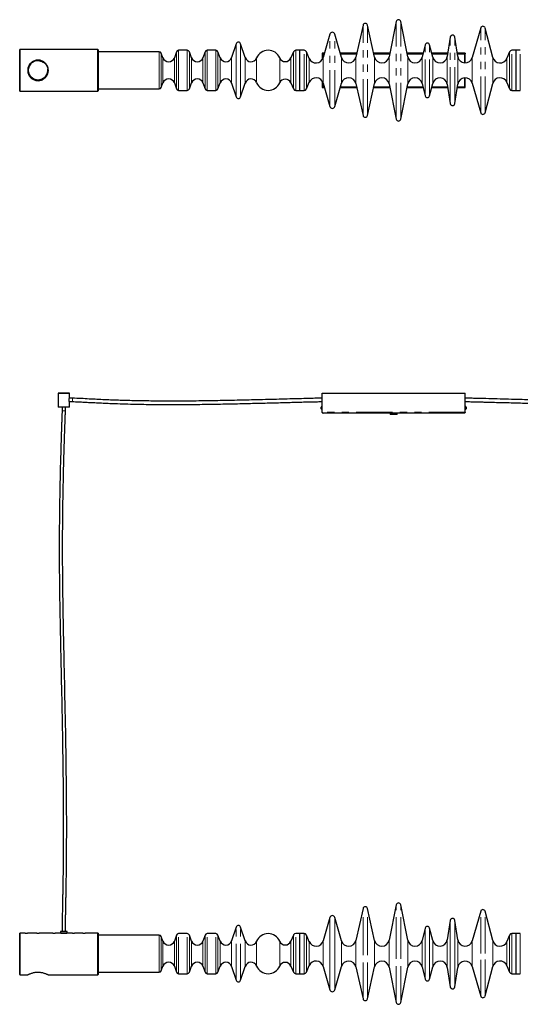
# Model space of a CAD drawing. Header units: millimetres. Extents: x 163 to 1905, y 712 to 2432.
# Tile 1 of 2: x 163 to 1038, y 712 to 2432. Entities that reach past the tile are written whole.
import ezdxf

# ---------------------------------------------------------------- set-up
doc = ezdxf.new("R2010")
doc.units = ezdxf.units.MM
doc.header["$LTSCALE"] = 10
doc.linetypes.add('PHANTOM', pattern=[12.7, 6.35, -1.27, 1.27, -1.27, 1.27, -1.27])

msp = doc.modelspace()

# ---------------------------------------------------------------- linework, layer by layer
at = {"color": 7, "linetype": 'Continuous', "lineweight": 25}
for p, q in [((821.2, 2429.1), (808.9, 2367.3)), ((841.4, 2367.3), (829, 2429.1)), ((763.2, 2422.7), (750.8, 2367)), ((783.4, 2367), (771, 2422.7)), ((968.8, 2417.9), (954.1, 2366.3)), ((990, 2366.5), (976.5, 2417.8)), ((705.3, 2407.1), (693.6, 2366.2)), ((725.6, 2366.2), (713.9, 2407.1)), ((915.7, 2401.9), (910.5, 2367.9)), ((928.8, 2367.9), (923.6, 2401.9)), ((163.6, 2380.3), (163.3, 2380)), ((163.3, 2307.6), (163.3, 2380)), ((299.8, 2380.3), (163.6, 2380.3)), ((163.6, 2380.3), (163.6, 2307.3)), ((300.3, 2379.8), (299.8, 2380.3)), ((299.8, 2307.3), (299.8, 2380.3)), ((300.3, 2379.8), (300.3, 2307.8)), ((406.9, 2376.3), (300.3, 2376.3)), ((437.3, 2376.2), (433.5, 2365.8)), ((456, 2378.8), (441, 2378.8)), ((463.5, 2365.8), (459.7, 2376.2)), ((487.3, 2376.2), (483.5, 2365.8)), ((506, 2378.8), (491, 2378.8)), ((513.5, 2365.8), (509.7, 2376.2)), ((541.7, 2390.3), (533.6, 2366.1)), ((557.4, 2366.1), (549.3, 2390.3)), ((641.8, 2376.4), (637.2, 2365.5)), ((653, 2378.8), (645.5, 2378.8)), ((660.5, 2378.8), (653, 2378.8)), ((653, 2308.8), (653, 2378.8)), ((653, 2343.8), (653, 2378.8)), ((669.1, 2364.7), (664.2, 2376.4)), ((871.7, 2388.2), (866.8, 2366.9)), ((885, 2366.6), (879.5, 2388.3)), ((1019.3, 2376.3), (1014.6, 2364.9)), ((1030.5, 2378.8), (1023, 2378.8)), ((1038, 2378.8), (1030.5, 2378.8)), ((1030.5, 2308.8), (1030.5, 2378.8)), ((1030.5, 2308.8), (1030.5, 2378.8)), ((413.5, 2365.8), (410.7, 2373.7)), ((695.8, 2373.8), (691.8, 2373.8)), ((691.8, 2373.8), (691.8, 2372.8)), ((691.8, 2372.7), (691.8, 2362.4)), ((691.8, 2372.7), (692.8, 2372.7)), ((752.3, 2373.8), (723.4, 2373.8)), ((810.2, 2373.8), (781.9, 2373.8)), ((868.4, 2373.8), (840.1, 2373.8)), ((911.4, 2373.8), (883.2, 2373.8)), ((941.8, 2373.8), (927.8, 2373.8)), ((941.2, 2372.7), (941.8, 2372.7)), ((941.8, 2373.8), (941.8, 2372.8)), ((941.8, 2356.8), (941.8, 2372.7)), ((653, 2308.8), (653, 2343.8)), ((664.2, 2311.3), (669.1, 2322.9)), ((691.8, 2325.3), (691.8, 2314.9)), ((941.8, 2314.9), (941.8, 2330.8)), ((1014.6, 2322.7), (1019.3, 2311.3)), ((163.3, 2307.6), (163.6, 2307.3)), ((163.6, 2307.3), (299.8, 2307.3)), ((299.8, 2307.3), (300.3, 2307.8)), ((300.3, 2311.3), (406.9, 2311.3)), ((410.7, 2313.9), (413.5, 2321.8)), ((433.5, 2321.8), (437.3, 2311.4)), ((441, 2308.8), (456, 2308.8)), ((459.7, 2311.4), (463.5, 2321.8)), ((483.5, 2321.8), (487.3, 2311.4)), ((491, 2308.8), (506, 2308.8)), ((509.7, 2311.4), (513.5, 2321.8)), ((533.6, 2321.6), (541.7, 2297.3)), ((549.3, 2297.3), (557.4, 2321.6)), ((637.2, 2322.1), (641.8, 2311.3)), ((645.5, 2308.8), (653, 2308.8)), ((653, 2308.8), (660.5, 2308.8)), ((692.3, 2314.9), (691.8, 2314.9)), ((691.8, 2313.8), (695.8, 2313.8)), ((693.6, 2321.4), (705.3, 2280.5)), ((713.9, 2280.5), (725.6, 2321.4)), ((723.4, 2313.8), (752.3, 2313.8)), ((750.8, 2320.6), (763.2, 2264.9)), ((771, 2264.9), (783.4, 2320.6)), ((781.9, 2313.8), (810.2, 2313.8)), ((808.9, 2320.4), (821.2, 2258.5)), ((829, 2258.5), (841.4, 2320.4)), ((840.1, 2313.8), (868.4, 2313.8)), ((866.8, 2320.7), (871.7, 2299.4)), ((879.5, 2299.3), (885, 2321)), ((883.2, 2313.8), (911.4, 2313.8)), ((910.5, 2319.8), (915.7, 2285.7)), ((923.6, 2285.7), (928.8, 2319.8)), ((927.8, 2313.8), (941.8, 2313.8)), ((941.8, 2314.9), (941.2, 2314.9)), ((941.8, 2313.8), (941.8, 2314.8)), ((954.1, 2321.4), (968.8, 2269.7)), ((976.5, 2269.8), (990, 2321.1)), ((1023, 2308.8), (1030.5, 2308.8)), ((1030.5, 2308.8), (1038, 2308.8)), ((230.6, 1780.1), (230.3, 1779.8)), ((230.3, 1779.8), (230.3, 1756.1)), ((250.3, 1779.8), (230.3, 1779.8)), ((230.6, 1780.1), (250, 1780.1)), ((250.3, 1779.8), (250, 1780.1)), ((250.3, 1771.5), (250.3, 1779.8)), ((691.8, 1746.6), (691.8, 1780.1)), ((691.8, 1780.1), (941.8, 1780.1)), ((941.8, 1746.6), (941.8, 1780.1)), ((230.3, 1756.1), (230.8, 1755.6)), ((230.3, 1756.1), (250.3, 1756.1)), ((249.8, 1755.6), (230.8, 1755.6)), ((237.3, 1755.6), (237.3, 1749.1)), ((243.2, 1749.1), (243.2, 1755.6)), ((249.7, 1765.1), (249.7, 1768.3)), ((250.3, 1765.1), (249.7, 1765.1)), ((249.8, 1755.6), (250.3, 1756.1)), ((255.3, 1771), (250.1, 1771)), ((250.3, 1765.1), (250.2, 1765.1)), ((250.2, 1765.1), (255.3, 1765.1)), ((250.3, 1756.1), (250.3, 1765.1)), ((690.1, 1752.6), (690.1, 1755.6)), ((691.8, 1756.9), (691.5, 1756.9)), ((942.1, 1756.9), (941.8, 1756.9)), ((943.4, 1755.6), (943.4, 1752.6)), ((691.5, 1751.2), (691.8, 1751.2)), ((940.3, 1745.1), (693.3, 1745.1)), ((810.8, 1745.1), (810.8, 1742.6)), ((822.8, 1742.6), (810.8, 1742.6)), ((822.8, 1742.6), (822.8, 1745.1)), ((941.8, 1751.2), (942.1, 1751.2)), ((763.2, 879.4), (750.8, 823.7)), ((783.4, 823.7), (771, 879.4)), ((821.2, 885.9), (808.9, 824)), ((841.4, 824), (829, 885.9)), ((705.3, 863.8), (693.6, 823)), ((725.6, 823), (713.9, 863.8)), ((968.8, 874.7), (954.1, 823)), ((990, 823.3), (976.5, 874.6)), ((541.7, 847.1), (533.6, 822.8)), ((557.4, 822.8), (549.3, 847.1)), ((871.7, 845), (866.8, 823.6)), ((885, 823.4), (879.5, 845.1)), ((915.7, 858.7), (910.5, 824.6)), ((928.8, 824.6), (923.6, 858.7)), ((163.6, 836.6), (163.3, 836.3)), ((163.3, 800.1), (163.3, 836.3)), ((172.8, 836.6), (163.6, 836.6)), ((163.6, 836.6), (163.6, 800.1)), ((180.9, 836.6), (176.7, 836.6)), ((193.3, 836.6), (187.6, 836.6)), ((202.9, 836.6), (197.2, 836.6)), ((221.3, 836.6), (209.6, 836.6)), ((234.3, 836.6), (225.2, 836.6)), ((234.3, 839.1), (234.3, 836.6)), ((246.3, 839.1), (234.3, 839.1)), ((246.3, 836.6), (234.3, 836.6)), ((246.3, 836.6), (246.3, 839.1)), ((255.3, 836.6), (246.3, 836.6)), ((273.8, 836.6), (259.2, 836.6)), ((274, 836.6), (274.8, 836.6)), ((274.8, 836.6), (277.6, 836.6)), ((299.8, 836.6), (277.7, 836.6)), ((300.3, 836.1), (299.8, 836.6)), ((299.8, 800.1), (299.8, 836.6)), ((300.3, 836.1), (300.3, 800.1)), ((406.9, 833.1), (300.3, 833.1)), ((413.5, 822.6), (410.7, 830.4)), ((437.3, 832.9), (433.5, 822.6)), ((456, 835.6), (441, 835.6)), ((463.5, 822.6), (459.7, 832.9)), ((487.3, 832.9), (483.5, 822.6)), ((506, 835.6), (491, 835.6)), ((513.5, 822.6), (509.7, 832.9)), ((641.8, 833.1), (637.2, 822.3)), ((653, 835.6), (645.5, 835.6)), ((660.5, 835.6), (653, 835.6)), ((653, 800.6), (653, 835.6)), ((653, 765.6), (653, 835.6)), ((669.1, 821.5), (664.2, 833.1)), ((1019.3, 833.1), (1014.6, 821.7)), ((1030.5, 835.6), (1023, 835.6)), ((1038, 835.6), (1030.5, 835.6)), ((1030.5, 800.6), (1030.5, 835.6)), ((1030.5, 800.6), (1030.5, 835.6)), ((163.3, 763.9), (163.3, 800.1)), ((163.6, 800.1), (163.6, 763.6)), ((299.8, 763.6), (299.8, 800.1)), ((300.3, 800.1), (300.3, 764.1)), ((653, 765.6), (653, 800.6)), ((1030.5, 765.6), (1030.5, 800.6)), ((1030.5, 765.6), (1030.5, 800.6)), ((410.7, 770.7), (413.5, 778.6)), ((433.5, 778.6), (437.3, 768.2)), ((459.7, 768.2), (463.5, 778.6)), ((483.5, 778.6), (487.3, 768.2)), ((509.7, 768.2), (513.5, 778.6)), ((533.6, 778.3), (541.7, 754.1)), ((549.3, 754.1), (557.4, 778.3)), ((637.2, 778.9), (641.8, 768)), ((664.2, 768), (669.1, 779.7)), ((693.6, 778.2), (705.3, 737.3)), ((713.9, 737.3), (725.6, 778.2)), ((750.8, 777.4), (763.2, 721.7)), ((771, 721.7), (783.4, 777.4)), ((808.9, 777.1), (821.2, 715.3)), ((829, 715.3), (841.4, 777.1)), ((866.8, 777.5), (871.7, 756.2)), ((879.5, 756.1), (885, 777.8)), ((910.5, 776.5), (915.7, 742.5)), ((923.6, 742.5), (928.8, 776.5)), ((954.1, 778.1), (968.8, 726.5)), ((976.5, 726.6), (990, 777.9)), ((1014.6, 779.5), (1019.3, 768.1)), ((163.3, 763.9), (163.6, 763.6)), ((163.6, 763.6), (177.3, 763.6)), ((213.2, 763.6), (299.8, 763.6)), ((299.8, 763.6), (300.3, 764.1)), ((300.3, 768.1), (406.9, 768.1)), ((441, 765.6), (456, 765.6)), ((491, 765.6), (506, 765.6)), ((645.5, 765.6), (653, 765.6)), ((653, 765.6), (660.5, 765.6)), ((1023, 765.6), (1030.5, 765.6)), ((1030.5, 765.6), (1038, 765.6))]:
    msp.add_line(p, q, dxfattribs=at)
at = {"color": 7, "linetype": 'PHANTOM', "lineweight": 18}
for p, q in [((821.2, 2258.5), (821.2, 2429.1)), ((829, 2258.5), (829, 2429.1)), ((763.2, 2264.9), (763.2, 2422.7)), ((771, 2264.9), (771, 2422.7)), ((968.8, 2269.7), (968.8, 2417.9)), ((976.5, 2269.8), (976.5, 2417.8)), ((705.3, 2280.5), (705.3, 2407.1)), ((713.9, 2280.5), (713.9, 2407.1)), ((915.7, 2285.7), (915.7, 2401.9)), ((923.6, 2285.7), (923.6, 2401.9)), ((406.9, 2343.8), (406.9, 2376.3)), ((437.3, 2343.8), (437.3, 2376.2)), ((441, 2343.8), (441, 2378.8)), ((456, 2343.8), (456, 2378.8)), ((459.7, 2343.8), (459.7, 2376.2)), ((487.3, 2343.8), (487.3, 2376.2)), ((491, 2343.8), (491, 2378.8)), ((506, 2343.8), (506, 2378.8)), ((509.7, 2343.8), (509.7, 2376.2)), ((541.7, 2343.8), (541.7, 2390.3)), ((549.3, 2343.8), (549.3, 2390.3)), ((641.8, 2343.8), (641.8, 2376.4)), ((645.5, 2343.8), (645.5, 2378.8)), ((660.5, 2308.8), (660.5, 2378.8)), ((664.2, 2311.3), (664.2, 2376.4)), ((871.7, 2299.4), (871.7, 2388.2)), ((879.5, 2299.3), (879.5, 2388.3)), ((1019.3, 2311.3), (1019.3, 2376.3)), ((1023, 2308.8), (1023, 2378.8)), ((1038, 2308.8), (1038, 2378.8)), ((410.7, 2343.8), (410.7, 2373.7)), ((413.5, 2343.8), (413.5, 2365.8)), ((433.5, 2343.8), (433.5, 2365.8)), ((463.5, 2343.8), (463.5, 2365.8)), ((483.5, 2343.8), (483.5, 2365.8)), ((513.5, 2343.8), (513.5, 2365.8)), ((533.6, 2343.8), (533.6, 2366.1)), ((557.4, 2343.8), (557.4, 2366.1)), ((577.3, 2343.8), (577.3, 2365.4)), ((617.6, 2343.8), (617.6, 2365.5)), ((637.2, 2343.8), (637.2, 2365.5)), ((669.1, 2322.9), (669.1, 2364.7)), ((693.3, 2372.3), (693.3, 2365.2)), ((695.3, 2372.3), (693.3, 2372.3)), ((693.6, 2321.4), (693.6, 2366.2)), ((752, 2372.3), (723.9, 2372.3)), ((725.6, 2321.4), (725.6, 2366.2)), ((750.8, 2320.6), (750.8, 2367)), ((809.9, 2372.3), (782.2, 2372.3)), ((783.4, 2320.6), (783.4, 2367)), ((808.9, 2320.4), (808.9, 2367.3)), ((868, 2372.3), (840.4, 2372.3)), ((841.4, 2320.4), (841.4, 2367.3)), ((866.8, 2320.7), (866.8, 2366.9)), ((911.1, 2372.3), (883.6, 2372.3)), ((885, 2321), (885, 2366.6)), ((910.5, 2319.8), (910.5, 2367.9)), ((940.3, 2372.3), (928.1, 2372.3)), ((928.8, 2319.8), (928.8, 2367.9)), ((940.3, 2356.9), (940.3, 2372.3)), ((954.1, 2321.4), (954.1, 2366.3)), ((990, 2321.1), (990, 2366.5)), ((1014.6, 2322.7), (1014.6, 2364.9)), ((406.9, 2311.3), (406.9, 2343.8)), ((410.7, 2313.9), (410.7, 2343.8)), ((413.5, 2321.8), (413.5, 2343.8)), ((433.5, 2321.8), (433.5, 2343.8)), ((437.3, 2311.4), (437.3, 2343.8)), ((441, 2308.8), (441, 2343.8)), ((456, 2308.8), (456, 2343.8)), ((459.7, 2311.4), (459.7, 2343.8)), ((463.5, 2321.8), (463.5, 2343.8)), ((483.5, 2321.8), (483.5, 2343.8)), ((487.3, 2311.4), (487.3, 2343.8)), ((491, 2308.8), (491, 2343.8)), ((506, 2308.8), (506, 2343.8)), ((509.7, 2311.4), (509.7, 2343.8)), ((513.5, 2321.8), (513.5, 2343.8)), ((533.6, 2321.6), (533.6, 2343.8)), ((541.7, 2297.3), (541.7, 2343.8)), ((549.3, 2297.3), (549.3, 2343.8)), ((557.4, 2321.6), (557.4, 2343.8)), ((577.3, 2322.3), (577.3, 2343.8)), ((617.6, 2322.1), (617.6, 2343.8)), ((637.2, 2322.1), (637.2, 2343.8)), ((641.8, 2311.3), (641.8, 2343.8)), ((645.5, 2308.8), (645.5, 2343.8)), ((693.3, 2322.4), (693.3, 2315.3)), ((940.3, 2315.3), (940.3, 2330.7)), ((693.3, 2315.3), (695.3, 2315.3)), ((723.9, 2315.3), (752, 2315.3)), ((782.2, 2315.3), (809.9, 2315.3)), ((840.4, 2315.3), (868, 2315.3)), ((883.6, 2315.3), (911.1, 2315.3)), ((928.1, 2315.3), (940.3, 2315.3)), ((255.3, 1768.1), (255.3, 1771)), ((255.3, 1765.1), (255.3, 1768.1)), ((691.5, 1751.2), (691.5, 1756.9)), ((942.1, 1756.9), (942.1, 1751.2)), ((240.3, 1749.1), (237.3, 1749.1)), ((243.2, 1749.1), (240.3, 1749.1)), ((941.8, 1746.6), (691.8, 1746.6)), ((763.2, 800.6), (763.2, 879.4)), ((771, 800.6), (771, 879.4)), ((821.2, 800.6), (821.2, 885.9)), ((829, 800.6), (829, 885.9)), ((705.3, 800.6), (705.3, 863.8)), ((713.9, 800.6), (713.9, 863.8)), ((968.8, 800.6), (968.8, 874.7)), ((976.5, 800.6), (976.5, 874.6)), ((541.7, 754.1), (541.7, 847.1)), ((549.3, 754.1), (549.3, 847.1)), ((871.7, 800.6), (871.7, 845)), ((879.5, 800.6), (879.5, 845.1)), ((915.7, 800.6), (915.7, 858.7)), ((923.6, 800.6), (923.6, 858.7)), ((406.9, 768.1), (406.9, 833.1)), ((410.7, 770.7), (410.7, 830.4)), ((437.3, 768.2), (437.3, 832.9)), ((441, 765.6), (441, 835.6)), ((456, 765.6), (456, 835.6)), ((459.7, 768.2), (459.7, 832.9)), ((487.3, 768.2), (487.3, 832.9)), ((491, 765.6), (491, 835.6)), ((506, 765.6), (506, 835.6)), ((509.7, 768.2), (509.7, 832.9)), ((641.8, 768), (641.8, 833.1)), ((645.5, 765.6), (645.5, 835.6)), ((660.5, 800.6), (660.5, 835.6)), ((664.2, 800.6), (664.2, 833.1)), ((1019.3, 800.6), (1019.3, 833.1)), ((1023, 800.6), (1023, 835.6)), ((1038, 800.6), (1038, 835.6)), ((413.5, 778.6), (413.5, 822.6)), ((433.5, 778.6), (433.5, 822.6)), ((463.5, 778.6), (463.5, 822.6)), ((483.5, 778.6), (483.5, 822.6)), ((513.5, 778.6), (513.5, 822.6)), ((533.6, 778.3), (533.6, 822.8)), ((557.4, 778.3), (557.4, 822.8)), ((577.3, 779), (577.3, 822.1)), ((617.6, 778.9), (617.6, 822.3)), ((637.2, 778.9), (637.2, 822.3)), ((669.1, 800.6), (669.1, 821.5)), ((693.6, 800.6), (693.6, 823)), ((725.6, 800.6), (725.6, 823)), ((750.8, 800.6), (750.8, 823.7)), ((783.4, 800.6), (783.4, 823.7)), ((808.9, 800.6), (808.9, 824)), ((841.4, 800.6), (841.4, 824)), ((866.8, 800.6), (866.8, 823.6)), ((885, 800.6), (885, 823.4)), ((910.5, 800.6), (910.5, 824.6)), ((928.8, 800.6), (928.8, 824.6)), ((954.1, 800.6), (954.1, 823)), ((990, 800.6), (990, 823.3)), ((1014.6, 800.6), (1014.6, 821.7)), ((660.5, 765.6), (660.5, 800.6)), ((664.2, 768), (664.2, 800.6)), ((669.1, 779.7), (669.1, 800.6)), ((693.6, 778.2), (693.6, 800.6)), ((705.3, 737.3), (705.3, 800.6)), ((713.9, 737.3), (713.9, 800.6)), ((725.6, 778.2), (725.6, 800.6)), ((750.8, 777.4), (750.8, 800.6)), ((763.2, 721.7), (763.2, 800.6)), ((771, 721.7), (771, 800.6)), ((783.4, 777.4), (783.4, 800.6)), ((808.9, 777.1), (808.9, 800.6)), ((821.2, 715.3), (821.2, 800.6)), ((829, 715.3), (829, 800.6)), ((841.4, 777.1), (841.4, 800.6)), ((866.8, 777.5), (866.8, 800.6)), ((871.7, 756.2), (871.7, 800.6)), ((879.5, 756.1), (879.5, 800.6)), ((885, 777.8), (885, 800.6)), ((910.5, 776.5), (910.5, 800.6)), ((915.7, 742.5), (915.7, 800.6)), ((923.6, 742.5), (923.6, 800.6)), ((928.8, 776.5), (928.8, 800.6)), ((954.1, 778.1), (954.1, 800.6)), ((968.8, 726.5), (968.8, 800.6)), ((976.5, 726.6), (976.5, 800.6)), ((990, 777.9), (990, 800.6)), ((1014.6, 779.5), (1014.6, 800.6)), ((1019.3, 768.1), (1019.3, 800.6)), ((1023, 765.6), (1023, 800.6)), ((1038, 765.6), (1038, 800.6))]:
    msp.add_line(p, q, dxfattribs=at)
at = {"color": 7, "linetype": 'Continuous', "lineweight": 25}
msp.add_circle((195.3, 2343.8), 17.5, dxfattribs=at)
at = {"color": 7, "linetype": 'PHANTOM', "lineweight": 18}
msp.add_circle((195.3, 2343.8), 16.5, dxfattribs=at)
at = {"color": 7, "linetype": 'Continuous', "lineweight": 25}
for centre, radius, start, end in [((767.1, 2421.8), 4, 12.558, 167.442), ((825.1, 2428.3), 4, 11.2773, 168.7227), ((709.6, 2405.9), 4.46, 16, 164), ((972.6, 2416.8), 4, 14.7987, 164.1663), ((545.5, 2389.1), 4, 18.499, 161.501), ((875.6, 2387.3), 4, 14.2894, 166.9678), ((919.6, 2401.3), 4, 8.6703, 171.3297), ((406.9, 2372.3), 4, 20, 90), ((441, 2374.8), 4, 90, 160), ((456, 2374.8), 4, 20, 90), ((491, 2374.8), 4, 90, 160), ((506, 2374.8), 4, 20, 90), ((597.5, 2357), 21.9, 23.0579, 157.3801), ((645.5, 2374.8), 4, 90, 156.9421), ((660.5, 2374.8), 4, 23, 90), ((1023, 2374.8), 4, 90, 157.7659), ((423.5, 2369.5), 10.6, 200, 340), ((473.5, 2369.5), 10.6, 200, 340), ((523.5, 2369.5), 10.6, 200, 341.501), ((567.5, 2369.5), 10.6, 198.499, 337.3801), ((627.4, 2369.7), 10.6, 203.0579, 336.9421), ((681.1, 2369.8), 13, 203, 344), ((738.1, 2369.8), 13, 196, 347.442), ((796.1, 2369.8), 13, 192.558, 348.7227), ((854.1, 2369.8), 13, 191.2773, 346.9678), ((897.6, 2369.8), 13, 194.2894, 351.3297), ((941.6, 2369.8), 13, 188.6703, 344.1663), ((1002.6, 2369.8), 13, 194.7987, 337.7659), ((423.5, 2318.2), 10.6, 20, 160), ((473.5, 2318.2), 10.6, 20, 160), ((523.5, 2318.2), 10.6, 18.499, 160), ((567.5, 2318.2), 10.6, 22.6199, 161.501), ((627.4, 2317.9), 10.6, 23.0579, 156.9421), ((681.1, 2317.8), 13, 16, 157), ((738.1, 2317.8), 13, 12.558, 164), ((796.1, 2317.8), 13, 11.2773, 167.442), ((854.1, 2317.8), 13, 13.0322, 168.7227), ((897.6, 2317.8), 13, 8.6703, 165.7106), ((941.6, 2317.8), 13, 15.8337, 171.3297), ((1002.6, 2317.8), 13, 22.2341, 165.2013), ((406.9, 2315.3), 4, 270, 340), ((441, 2312.8), 4, 200, 270), ((456, 2312.8), 4, 270, 340), ((491, 2312.8), 4, 200, 270), ((506, 2312.8), 4, 270, 340), ((597.5, 2330.7), 21.9, 202.6199, 336.9421), ((645.5, 2312.8), 4, 203.0579, 270), ((660.5, 2312.8), 4, 270, 337), ((1023, 2312.8), 4, 202.2341, 270), ((545.5, 2298.6), 4, 198.499, 341.501), ((875.6, 2300.3), 4, 193.0322, 345.7106), ((709.6, 2281.8), 4.46, 196, 344), ((919.6, 2286.3), 4, 188.6703, 351.3297), ((767.1, 2265.8), 4, 192.558, 347.442), ((825.1, 2259.3), 4, 191.2773, 348.7227), ((972.6, 2270.8), 4, 195.8337, 345.2013), ((691.5, 1755.6), 1.35, 90, 180), ((942.1, 1755.6), 1.35, 0, 90), ((691.5, 1752.6), 1.35, 180, 270), ((942.1, 1752.6), 1.35, 270, 0), ((767.1, 878.6), 4, 12.558, 167.442), ((825.1, 885.1), 4, 11.2773, 168.7227), ((972.6, 873.6), 4, 14.7987, 164.1663), ((709.6, 862.6), 4.46, 16, 164), ((919.6, 858.1), 4, 8.6703, 171.3297), ((545.5, 845.8), 4, 18.499, 161.501), ((875.6, 844.1), 4, 14.2894, 166.9678), ((174.8, 873), 36.5, 266.8611, 273.1005), ((195.3, 873), 36.5, 266.8611, 273.1005), ((223.3, 873), 36.5, 266.8611, 273.1005), ((240.3, 872.9), 36.7, 261.7706, 278.1252), ((257.3, 873), 36.5, 266.8611, 273.1005), ((275.8, 873), 36.5, 266.8611, 273.1005), ((406.9, 829.1), 4, 20, 90), ((441, 831.6), 4, 90, 160), ((456, 831.6), 4, 20, 90), ((491, 831.6), 4, 90, 160), ((506, 831.6), 4, 20, 90), ((597.5, 813.7), 21.9, 23.0579, 157.3801), ((645.5, 831.6), 4, 90, 156.9421), ((660.5, 831.6), 4, 23, 90), ((1023, 831.6), 4, 90, 157.7659), ((423.5, 826.2), 10.6, 200, 340), ((473.5, 826.2), 10.6, 200, 340), ((523.5, 826.2), 10.6, 200, 341.501), ((567.5, 826.2), 10.6, 198.499, 337.3801), ((627.4, 826.4), 10.6, 203.0579, 336.9421), ((681.1, 826.6), 13, 203, 344), ((738.1, 826.6), 13, 196, 347.442), ((796.1, 826.6), 13, 192.558, 348.7227), ((854.1, 826.6), 13, 191.2773, 346.9678), ((897.6, 826.6), 13, 194.2894, 351.3297), ((941.6, 826.6), 13, 188.6703, 344.1663), ((1002.6, 826.6), 13, 194.7987, 337.7659), ((423.5, 774.9), 10.6, 20, 160), ((473.5, 774.9), 10.6, 20, 160), ((523.5, 774.9), 10.6, 18.499, 160), ((567.5, 774.9), 10.6, 22.6199, 161.501), ((597.5, 787.4), 21.9, 202.6199, 336.9421), ((627.4, 774.7), 10.6, 23.0579, 156.9421), ((681.1, 774.6), 13, 16, 157), ((738.1, 774.6), 13, 12.558, 164), ((796.1, 774.6), 13, 11.2773, 167.442), ((854.1, 774.6), 13, 13.0322, 168.7227), ((897.6, 774.6), 13, 8.6703, 165.7106), ((941.6, 774.6), 13, 15.8337, 171.3297), ((1002.6, 774.6), 13, 22.2341, 165.2013), ((406.9, 772.1), 4, 270, 340), ((441, 769.6), 4, 200, 270), ((456, 769.6), 4, 270, 340), ((491, 769.6), 4, 200, 270), ((506, 769.6), 4, 270, 340), ((645.5, 769.6), 4, 203.0579, 270), ((660.5, 769.6), 4, 270, 337), ((1023, 769.6), 4, 202.2341, 270), ((545.5, 755.3), 4, 198.499, 341.501), ((875.6, 757.1), 4, 193.0322, 345.7106), ((919.6, 743.1), 4, 188.6703, 351.3297), ((709.6, 738.5), 4.46, 196, 344), ((972.6, 727.6), 4, 195.8337, 345.2013), ((767.1, 722.6), 4, 192.558, 347.442), ((825.1, 716.1), 4, 191.2773, 348.7227)]:
    msp.add_arc(centre, radius, start, end, dxfattribs=at)
for points, knots in [([(177.3, 2343.8), (177.3, 2344.8), (177.4, 2346.7), (178.1, 2349.4), (179.2, 2352), (180.6, 2354.4), (182.5, 2356.6), (184.8, 2358.5), (187.4, 2360.1), (190.3, 2361.2), (193.4, 2361.8), (196.3, 2361.9), (199.1, 2361.5), (201.7, 2360.7), (204.1, 2359.6), (206.4, 2358), (208.6, 2356.1), (210.4, 2353.7), (211.9, 2350.9), (212.9, 2348), (213.3, 2344.9), (213.3, 2342), (212.7, 2339.3), (211.9, 2336.7), (210.6, 2334.2), (208.9, 2332), (206.8, 2329.9), (204.3, 2328.2), (201.5, 2326.8), (198.5, 2326), (195.5, 2325.7), (192.6, 2325.9), (190, 2326.6), (187.5, 2327.5), (185.1, 2328.9), (182.9, 2330.6), (180.9, 2332.9), (179.2, 2335.5), (178, 2338.4), (177.4, 2341.2), (177.3, 2343), (177.3, 2343.8)], [0, 0, 0, 0, 0.024381, 0.049517, 0.073887, 0.098891, 0.124727, 0.15121, 0.178882, 0.20745, 0.233404, 0.26032, 0.283371, 0.307067, 0.330721, 0.354922, 0.381451, 0.408683, 0.436272, 0.464801, 0.490134, 0.516326, 0.53983, 0.563982, 0.588217, 0.61304, 0.639589, 0.666842, 0.694458, 0.723042, 0.748011, 0.773858, 0.796676, 0.820081, 0.844472, 0.869433, 0.896621, 0.924587, 0.951766, 0.979904, 1, 1, 1, 1]), ([(941.8, 2373.8), (941.6, 2373.8), (941.4, 2373.7), (941, 2373.4), (940.6, 2372.9), (940.4, 2372.5), (940.3, 2372.3)], [0, 0, 0, 0, 0.25473, 0.509622, 0.764515, 1, 1, 1, 1]), ([(941.8, 2372.8), (941.5, 2372.8), (941.1, 2372.7), (940.6, 2372.5), (940.3, 2372.3), (940.3, 2372.3)], [0, 0, 0, 0, 0.464982, 0.929964, 1, 1, 1, 1]), ([(940.3, 2315.3), (940.5, 2315.2), (941, 2315), (941.5, 2314.8), (941.7, 2314.8), (941.8, 2314.8)], [0, 0, 0, 0, 0.4649821, 0.9299639, 1, 1, 1, 1]), ([(940.3, 2315.3), (940.4, 2315.1), (940.7, 2314.7), (941, 2314.2), (941.4, 2313.9), (941.7, 2313.8), (941.8, 2313.8)], [0, 0, 0, 0, 0.254726, 0.509618, 0.764511, 1, 1, 1, 1]), ([(249.7, 1768.3), (249.7, 1768.5), (249.7, 1768.9), (249.8, 1769.7), (250, 1770.6), (250.2, 1771.2), (250.3, 1771.4), (250.3, 1771.5), (250.3, 1771.5), (250.3, 1771.5)], [0, 0, 0, 0, 0.12363, 0.247914, 0.496165, 0.746421, 0.873073, 0.999331, 1, 1, 1, 1]), ([(691.8, 1771), (691, 1771), (688.6, 1771), (684.3, 1770.9), (678.8, 1770.8), (672.8, 1770.6), (666.4, 1770.5), (656.6, 1770.2), (643.3, 1769.9), (625.7, 1769.4), (607.1, 1768.9), (587.7, 1768.4), (563.6, 1767.8), (534.8, 1767.1), (501.2, 1766.5), (474.9, 1766.1), (455.9, 1765.9), (444.6, 1765.9), (433.8, 1765.8), (423.7, 1765.8), (414, 1765.9), (403.6, 1765.9), (391.9, 1766.1), (379, 1766.3), (365.9, 1766.5), (352.5, 1766.8), (339.1, 1767.2), (325.5, 1767.7), (312, 1768.3), (298.3, 1768.9), (284.5, 1769.6), (270.2, 1770.5), (260.4, 1770.8), (255.3, 1771)], [0, 0, 0, 0, 0.005341, 0.016512, 0.02938, 0.043343, 0.057941, 0.073115, 0.110679, 0.149173, 0.194389, 0.238331, 0.282343, 0.360098, 0.4365, 0.513298, 0.540497, 0.566741, 0.591356, 0.614433, 0.636057, 0.658056, 0.686227, 0.716246, 0.746491, 0.776759, 0.807764, 0.83879, 0.86999, 0.901277, 0.932682, 0.964989, 1, 1, 1, 1]), ([(255.3, 1765.1), (259.1, 1765), (265.9, 1764.8), (276.2, 1764.2), (286.4, 1763.6), (297.4, 1763.1), (308.9, 1762.5), (322.7, 1761.9), (338.7, 1761.3), (357.1, 1760.8), (375.2, 1760.4), (393, 1760.1), (409.9, 1760), (426.2, 1759.9), (441.6, 1759.9), (456.5, 1760), (475.8, 1760.2), (500, 1760.6), (529.2, 1761.1), (559, 1761.8), (587.8, 1762.5), (615.6, 1763.2), (635, 1763.7), (647.1, 1764.1), (651.8, 1764.2), (656.6, 1764.3), (661.8, 1764.5), (667, 1764.6), (672, 1764.7), (676.6, 1764.8), (681.2, 1764.9), (685.6, 1765), (689.1, 1765.1), (691.1, 1765.1), (691.8, 1765.1)], [0, 0, 0, 0, 0.026141, 0.047055, 0.070754, 0.096388, 0.122897, 0.149657, 0.191232, 0.233142, 0.276256, 0.315593, 0.354882, 0.39233, 0.427666, 0.461167, 0.494762, 0.559798, 0.627433, 0.695778, 0.76447, 0.825444, 0.886833, 0.897673, 0.908452, 0.919121, 0.930639, 0.944521, 0.954599, 0.965165, 0.975878, 0.986267, 0.995718, 1, 1, 1, 1]), ([(1378.3, 1771), (1374, 1770.9), (1365.7, 1770.6), (1353.7, 1769.9), (1342.2, 1769.3), (1330.8, 1768.7), (1319.4, 1768.2), (1303, 1767.5), (1281.6, 1766.8), (1259.5, 1766.3), (1242, 1766.1), (1229.6, 1765.9), (1217.7, 1765.9), (1205.8, 1765.8), (1193.3, 1765.8), (1179.9, 1765.9), (1159.9, 1766.1), (1133.9, 1766.4), (1101.8, 1767.1), (1069.5, 1767.8), (1041.4, 1768.5), (1017.4, 1769.1), (997.7, 1769.7), (982.3, 1770.1), (971.5, 1770.4), (965.4, 1770.5), (959.4, 1770.7), (953.8, 1770.8), (948.6, 1770.9), (944.7, 1771), (942.5, 1771), (941.8, 1771)], [0, 0, 0, 0, 0.029651, 0.056502, 0.082802, 0.10899, 0.13492, 0.16087, 0.221665, 0.282184, 0.312847, 0.341643, 0.367936, 0.394438, 0.423093, 0.454051, 0.486702, 0.56001, 0.632936, 0.706964, 0.781926, 0.826275, 0.87198, 0.917282, 0.931969, 0.946123, 0.959801, 0.972836, 0.984814, 0.995211, 1, 1, 1, 1]), ([(941.8, 1765.1), (942.6, 1765.1), (945, 1765.1), (949.2, 1765), (954, 1764.9), (958.8, 1764.8), (964.9, 1764.6), (972.3, 1764.4), (983.3, 1764.1), (996.5, 1763.8), (1015.6, 1763.3), (1038.4, 1762.7), (1061.5, 1762.1), (1080.8, 1761.6), (1096.5, 1761.3), (1112.2, 1761), (1127.8, 1760.7), (1143.1, 1760.4), (1159, 1760.2), (1176.2, 1760), (1195.8, 1759.9), (1216.6, 1759.9), (1238, 1760.1), (1259.2, 1760.4), (1278, 1760.9), (1294.6, 1761.3), (1309, 1761.9), (1323.3, 1762.4), (1336.9, 1763.1), (1349.6, 1763.8), (1363.3, 1764.6), (1372.8, 1764.9), (1378.3, 1765.1)], [0, 0, 0, 0, 0.0057351, 0.0167456, 0.0282692, 0.0393554, 0.0495668, 0.0698362, 0.0902395, 0.1254005, 0.1602032, 0.2215586, 0.2824524, 0.3185353, 0.3545439, 0.390473, 0.4264136, 0.4618389, 0.4951268, 0.5355568, 0.5803831, 0.629517, 0.6788073, 0.7271722, 0.7750399, 0.8080063, 0.8413142, 0.8744836, 0.9060146, 0.9346304, 0.9624102, 1, 1, 1, 1]), ([(237.3, 1749.1), (237.3, 1748.5), (237.3, 1747.2), (237.2, 1744.9), (237.1, 1742), (237, 1738.9), (236.9, 1735.5), (236.8, 1731.9), (236.6, 1728.4), (236.5, 1723.6), (236.2, 1717.2), (235.9, 1708), (235.6, 1697.7), (235.2, 1686.1), (234.8, 1670.7), (234.2, 1651.9), (233.7, 1629.9), (233.2, 1602.9), (232.7, 1571), (232.4, 1534.1), (232.3, 1493.4), (232.6, 1449.1), (233.4, 1401), (234.3, 1353.2), (235.6, 1294.4), (237.1, 1224.6), (238.6, 1144), (239.3, 1083.3), (239.5, 1042.3), (239.5, 1021.1), (239.5, 999.9), (239.4, 978.9), (239.3, 963), (239.1, 952.3), (239.1, 946.8), (239, 941.4), (238.9, 935.9), (238.8, 930), (238.7, 923.3), (238.6, 915.5), (238.4, 907), (238.3, 897.9), (238.1, 888.6), (237.9, 878.7), (237.7, 869.3), (237.6, 860.6), (237.4, 852.9), (237.3, 845.8), (237.3, 841.2), (237.3, 839.1)], [0, 0, 0, 0, 0.001767, 0.004435, 0.007642, 0.011117, 0.014643, 0.019055, 0.022963, 0.026188, 0.034818, 0.044224, 0.056276, 0.069085, 0.082472, 0.106883, 0.131207, 0.154894, 0.195816, 0.236518, 0.276603, 0.329826, 0.382562, 0.435117, 0.487598, 0.576403, 0.664974, 0.753347, 0.776632, 0.799936, 0.82322, 0.846538, 0.869409, 0.875538, 0.881601, 0.887599, 0.893535, 0.899656, 0.90698, 0.915596, 0.925448, 0.935057, 0.945414, 0.956338, 0.967581, 0.976402, 0.984959, 0.992953, 1, 1, 1, 1]), ([(243.2, 839.1), (243.2, 841.3), (243.2, 846.1), (243.4, 853.6), (243.5, 861.5), (243.6, 869.5), (243.8, 878.1), (244, 886.9), (244.1, 895.6), (244.3, 904), (244.4, 912.3), (244.6, 921), (244.7, 929.7), (245, 945.6), (245.2, 968.6), (245.4, 1006.5), (245.4, 1052.1), (244.8, 1119.5), (243.5, 1201.2), (241.7, 1281.3), (240.3, 1345.9), (239.4, 1395), (238.6, 1444.2), (238.2, 1493.9), (238.3, 1539.6), (238.7, 1581.6), (239.4, 1619.6), (240.1, 1649.5), (240.7, 1670.8), (241, 1683.4), (241.4, 1695.6), (241.7, 1705.6), (242, 1713.6), (242.2, 1719.9), (242.5, 1726.5), (242.7, 1732.4), (242.9, 1737.3), (243, 1741.1), (243.1, 1744.4), (243.2, 1747), (243.2, 1748.5), (243.2, 1749.1)], [0, 0, 0, 0, 0.007436, 0.015813, 0.024627, 0.033505, 0.04217, 0.052853, 0.062506, 0.070924, 0.080568, 0.090089, 0.099612, 0.109086, 0.142428, 0.175385, 0.234028, 0.292725, 0.397765, 0.503129, 0.556904, 0.610813, 0.664887, 0.719296, 0.774597, 0.815544, 0.857662, 0.899973, 0.913993, 0.927872, 0.941423, 0.954451, 0.960732, 0.96774, 0.975187, 0.982684, 0.987201, 0.991386, 0.995057, 0.997999, 1, 1, 1, 1]), ([(941.8, 1746.6), (941.6, 1746.4), (941.4, 1746), (941, 1745.5), (940.6, 1745.1), (940.4, 1745.1), (940.3, 1745.1)], [0, 0, 0, 0, 0.25473, 0.509622, 0.764515, 1, 1, 1, 1]), ([(187.6, 836.6), (187.6, 836.6), (187.6, 836.6), (187.3, 836.5), (186.6, 836.5), (185.7, 836.5), (184.6, 836.4), (183.4, 836.4), (182.3, 836.5), (181.5, 836.5), (181, 836.6), (180.9, 836.6), (180.9, 836.6)], [0, 0, 0, 0, 0.049433, 0.149629, 0.251343, 0.356988, 0.466993, 0.579994, 0.693769, 0.805851, 0.913956, 1, 1, 1, 1]), ([(209.6, 836.6), (209.6, 836.6), (209.6, 836.6), (209.3, 836.5), (208.6, 836.5), (207.7, 836.5), (206.6, 836.4), (205.4, 836.4), (204.3, 836.5), (203.5, 836.5), (203, 836.6), (202.9, 836.6), (202.9, 836.6)], [0, 0, 0, 0, 0.049433, 0.149629, 0.251343, 0.356988, 0.466993, 0.579994, 0.693769, 0.805851, 0.913956, 1, 1, 1, 1]), ([(177.3, 763.6), (177.3, 763.6), (177.4, 763.6), (178.1, 764), (179.2, 764.5), (180.6, 765.1), (182.5, 765.9), (184.8, 766.7), (187.4, 767.4), (190.3, 768), (193.4, 768.3), (196.3, 768.3), (199.1, 768.1), (201.7, 767.7), (204.1, 767.1), (206.4, 766.4), (208.6, 765.7), (210.4, 764.9), (211.9, 764.2), (212.9, 763.8), (213.3, 763.6), (213.2, 763.6), (213.2, 763.6)], [0, 0, 0, 0, 0.048762, 0.099034, 0.147773, 0.197782, 0.249453, 0.30242, 0.357763, 0.414899, 0.466808, 0.520639, 0.566741, 0.614133, 0.661441, 0.709843, 0.762901, 0.817364, 0.872542, 0.929602, 0.980267, 1, 1, 1, 1])]:
    msp.add_open_spline(points, degree=3, knots=knots, dxfattribs=at)
for points in [[(693.3, 2372.3), (693.1, 2372.5), (692.9, 2372.9), (692.5, 2373.4), (692.1, 2373.7), (691.9, 2373.8), (691.8, 2373.8)], [(693.3, 2372.3), (693, 2372.5), (692.5, 2372.7), (692, 2372.8), (691.8, 2372.8)], [(691.8, 2372.7), (691.8, 2372.7), (691.8, 2372.6), (692.2, 2372.5), (692.7, 2372.4), (693.1, 2372.4), (693.3, 2372.3)], [(692.8, 2372.7), (692.8, 2372.7), (692.8, 2372.6), (692.9, 2372.5), (693.1, 2372.4), (693.2, 2372.4), (693.3, 2372.3)], [(940.3, 2372.3), (940.5, 2372.4), (940.9, 2372.4), (941.4, 2372.5), (941.7, 2372.6), (941.7, 2372.7), (941.8, 2372.7)], [(691.8, 2313.8), (691.9, 2313.8), (692.1, 2313.9), (692.5, 2314.2), (692.9, 2314.7), (693.1, 2315.1), (693.3, 2315.3)], [(693.3, 2315.3), (693.1, 2315.3), (692.7, 2315.2), (692.2, 2315.1), (691.8, 2315), (691.8, 2315), (691.8, 2314.9)], [(941.8, 2314.9), (941.7, 2315), (941.7, 2315), (941.4, 2315.1), (940.9, 2315.2), (940.5, 2315.3), (940.3, 2315.3)], [(693.3, 1745.1), (693.1, 1745.1), (692.9, 1745.1), (692.5, 1745.5), (692.1, 1746), (691.9, 1746.4), (691.8, 1746.6)], [(691.8, 1746.6), (691.8, 1746.4), (691.8, 1746), (692.2, 1745.5), (692.7, 1745.1), (693.1, 1745.1), (693.3, 1745.1)]]:
    msp.add_open_spline(points, degree=3, dxfattribs=at)

doc.saveas('drawing.dxf')
